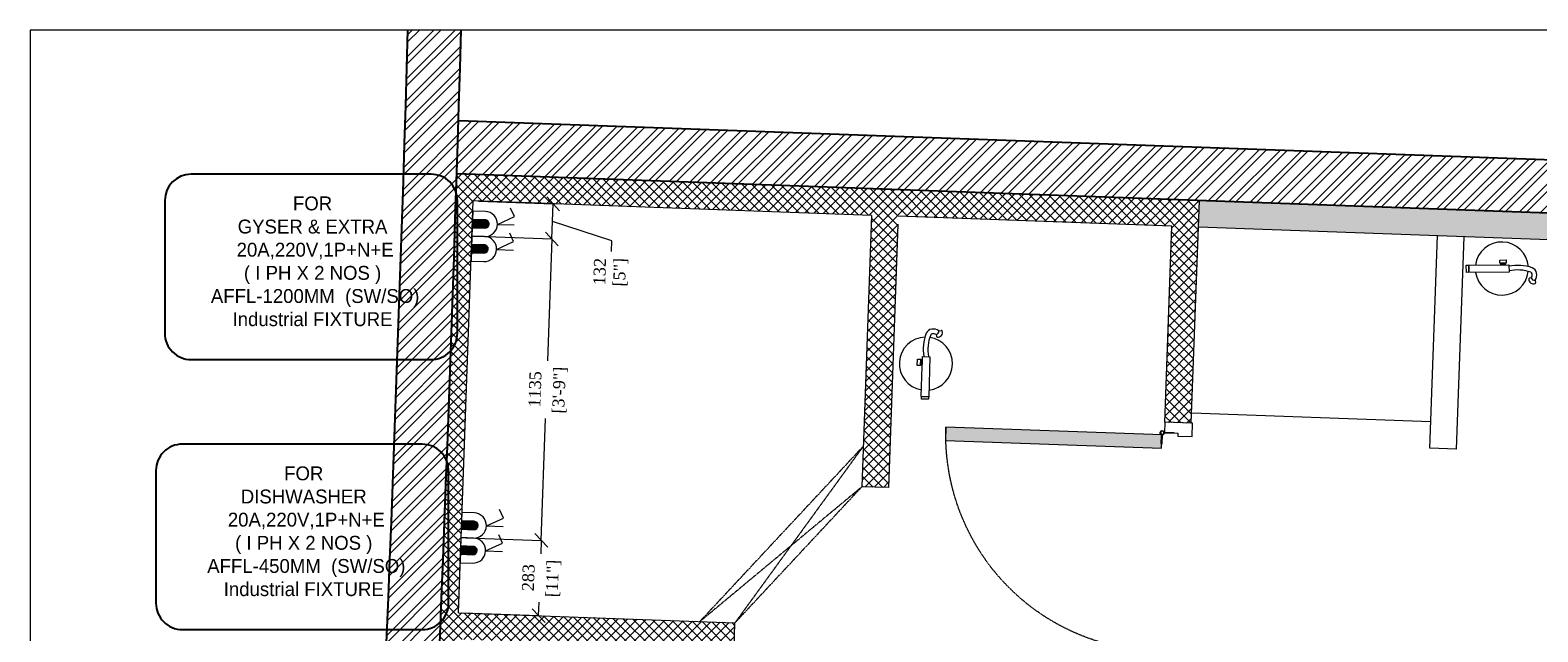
# Model space of a CAD drawing. Header units: millimetres. Extents: x 297264 to 416219, y -77299 to -23696.
# Tile 199 of 256: x 363602 to 369274, y -46649 to -44385. Entities that reach past the tile are written whole.
import ezdxf

# ---------------------------------------------------------------- set-up
doc = ezdxf.new("R2010")
doc.units = ezdxf.units.MM
doc.header["$LTSCALE"] = 2.5
doc.linetypes.add('( Hidden )', pattern=[0.375, 0.25, -0.125])
doc.linetypes.add('HIDDEN2 IDS', pattern=[1.666875, 1.11125, -0.555625])
for name, color, linetype, lineweight in [('CKD Equipments', 252, 'Continuous', 0), ('ELEC', 1, 'Continuous', 5), ('ELEVATION 1', 143, 'Continuous', 18), ('ELEVATION 3', 23, 'Continuous', 13), ('FURNITURES', 30, 'Continuous', 15), ('HATCH LIGHT', 250, 'Continuous', 0), ('HATCH MEDIUM', 251, 'Continuous', 5), ('L3', 7, 'Continuous', 25), ('L4', 7, 'Continuous', 25), ('WALL', 132, 'Continuous', 25)]:
    doc.layers.add(name, color=color, linetype=linetype, lineweight=lineweight)
doc.styles.add('CKD_Dimension Text', font='BOOKOSI.TTF')
doc.dimstyles.new('CKD-Dimensions', dxfattribs={"dimtxt": 45, "dimasz": 50, "dimexe": 0, "dimexo": 20, "dimgap": 20, "dimtad": 0, "dimdec": 0, "dimzin": 4, "dimdsep": 46, "dimtxsty": 'CKD_Dimension Text', "dimblk": 'OBLIQUE', "dimcen": 12, "dimclrd": 150, "dimclre": 150, "dimclrt": 7, "dimadec": 0, "dimazin": 2, "dimtfac": 1, "dimtdec": 0, "dimtofl": 0, "dimtmove": 1, "dimatfit": 2, "dimfxl": 1, "dimtfillclr": 7, "dimtolj": 1, "dimtzin": 0, "dimlwd": -1, "dimlwe": -1, "dimarcsym": 0})

# ---------------------------------------------------------------- blocks, each defined once
blk = doc.blocks.new('*U86')
h = blk.add_hatch(color=252)
h.paths.add_polyline_path([(-0.002499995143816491, 0.0152739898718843, 0.7248630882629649), (-0.002499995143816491, 1.231393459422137e-14), (-0.002499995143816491, -0.03600251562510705), (-0.0004999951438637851, -0.03600251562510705), (-0.0004999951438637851, -0.0003832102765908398, 1.209795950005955)])
h.paths.add_polyline_path([(-0.006035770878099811, 0.007636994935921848, -1), (0.006035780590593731, 0.007636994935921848, -1)], flags=16)
blk.add_hatch(color=252).paths.add_polyline_path([(0.007637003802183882, 0.0101369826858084, -0.06360995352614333), (0.008020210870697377, 0.008136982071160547), (0.0436395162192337, 0.00813692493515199), (0.04363951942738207, 0.01013692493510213)])
blk.add_lwpolyline([(-0.002518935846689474, 0.01526776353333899, 0.7239173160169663), (-0.002499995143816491, 1.231393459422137e-14), (-0.002499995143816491, -0.03600251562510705), (-0.0004999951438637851, -0.03600251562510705), (-0.0004999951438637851, -0.0003832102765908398, 1.209795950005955), (-0.002499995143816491, 0.0152739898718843)], format="xyb")
blk.add_lwpolyline([(0.008020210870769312, 0.008136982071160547), (0.0436395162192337, 0.00813692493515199), (0.04363951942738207, 0.01013692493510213), (0.007637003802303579, 0.0101369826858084)])
blk.add_circle((4.85624696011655e-09, 0.007636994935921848), 0.006035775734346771)
blk = doc.blocks.new('*U96')
at = {"true_color": 0xffffff}
h = blk.add_hatch(color=7, dxfattribs=at)
h.dxf.hatch_style = 1
h.paths.add_polyline_path([(-47.52017644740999, -8.520233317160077), (-47.52017644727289, -821.9995470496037), (-97.52017644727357, -821.9995470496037), (-97.52017644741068, -8.520233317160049)])
for points in [[(-849.9994901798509, 50.99999999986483), (-849.9994901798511, 104.9994955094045), (-899.9994901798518, 104.9994955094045), (-899.9994901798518, -1.370974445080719e-10), (-860.9994901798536, -1.370974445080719e-10), (-860.9994901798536, 50.99999999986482), (-849.9994901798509, 50.99999999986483)], [(-50.00000000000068, 51.00000000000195), (-50.00000000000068, 104.9994955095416), (0, 104.9994955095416), (0, 0), (-38.99999999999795, 1.4210854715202e-14), (-38.99999999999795, 51.00000000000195), (-50.00000000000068, 51.00000000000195)]]:
    blk.add_lwpolyline(points)
blk.add_lwpolyline([(-47.52017644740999, -8.520233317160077), (-47.52017644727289, -821.9995470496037), (-97.52017644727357, -821.9995470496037), (-97.52017644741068, -8.520233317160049)], close=True)
at = {"color": 8, "linetype": 'HIDDEN2 IDS', "ltscale": 0.5}
blk.add_arc((-47.4982836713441, -8.467726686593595), 813.5355836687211, 179.4693141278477, 269.9984581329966, dxfattribs=at)
at = {"xscale": 1000, "yscale": 1000, "zscale": 1000, "rotation": 180}
blk.add_blockref('*U86', (-39.49996670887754, -0.3832099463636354), dxfattribs=at)
blk = doc.blocks.new('fe')
at = {"color": 1}
for p, q in [((-120.1766559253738, 44.70558930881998), (-121.9439615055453, 54.24889229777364)), ((-105.5614104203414, 35.20471108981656), (-98.87035802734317, 37.24250937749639))]:
    blk.add_line(p, q, dxfattribs=at)
for points in [[(-22.06789544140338, 14.16045847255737), (128.9422092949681, 14.16045847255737), (128.9422092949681, -14.16045847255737), (-22.06789544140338, -14.16045847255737)], [(128.9422092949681, 13.24089506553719), (138.3485272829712, 13.24089506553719), (138.3485272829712, -13.24089506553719), (128.9422092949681, -13.24089506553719)], [(-11.98682391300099, -20.0721128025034), (11.98682391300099, -20.0721128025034), (11.98682391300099, -32.14981809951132), (-11.98682391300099, -32.14981809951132)], [(-8.052146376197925, -14.16045847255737), (8.052146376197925, -14.16045847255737), (8.052146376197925, -20.0721128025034), (-8.052146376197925, -20.0721128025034)]]:
    blk.add_lwpolyline(points, close=True, dxfattribs=at)
for centre, radius, start, end in [((-119.0950228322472, 54.7764816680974), 2.897378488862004, 111.4977863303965, 190.4916351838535), ((-113.8758932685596, 41.52544804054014), 17.13919037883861, 353.9086583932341, 111.4977863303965), ((4.784059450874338, 0), 100, 8.140707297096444, 173.3120532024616), ((-87.77755919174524, 23.6440291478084), 38.64312080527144, 146.9734630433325, 188.4435724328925), ((-101.5939094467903, 21.59307063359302), 24.67537348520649, 188.4435724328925, 251.1420191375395), ((-117.3282643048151, 33.09549404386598), 11.95439864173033, 10.16238508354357, 103.7845410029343), ((-87.77755919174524, 23.6440291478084), 21.21119354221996, 146.9734630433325, 188.4435724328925), ((-101.5939094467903, 21.59307063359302), 7.24344622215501, 188.4435724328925, 251.1420191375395), ((-53.43427734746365, 152.4164030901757), 146.6477502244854, 249.8567409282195, 282.3503720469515), ((-99.71449078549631, 40.01419514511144), 2.897378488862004, 286.9384141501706, 353.9086583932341), ((-54.14073894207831, 149.9862411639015), 161.5506348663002, 249.9338390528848, 281.4510814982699), ((4.784059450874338, 0), 100, 183.6163695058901, 351.8592927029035)]:
    blk.add_arc(centre, radius, start, end, dxfattribs=at)
blk = doc.blocks.new('EQWRTYTREWERYTU')
at = {"layer": 'ELEC', "lineweight": 0}
blk.add_hatch(color=3, dxfattribs=at).paths.add_polyline_path([(5560326.378416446, 630073.1025114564), (5560326.378416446, 630071.864183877), (5560328.235907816, 630071.864183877, 0.4142135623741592), (5560328.855071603, 630072.4833476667, 0.4142135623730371), (5560328.235907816, 630073.1025114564)])
at = {"layer": 'ELEC', "color": 3, "lineweight": 0}
for p, q in [((5560330.093399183, 630072.4833476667), (5560332.570054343, 630072.4833476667)), ((5560330.093399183, 630072.4833476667), (5560332.570054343, 630071.2450200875)), ((5560332.570054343, 630071.2450200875), (5560331.950890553, 630070.0066925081))]:
    blk.add_line(p, q, dxfattribs=at)
blk.add_lwpolyline([(5560326.378416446, 630070.6258562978), (5560326.378416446, 630074.3408390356), (5560328.235907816, 630074.3408390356, -0.4142135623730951), (5560330.093399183, 630072.4833476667), (5560330.093399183, 630072.4833476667, -0.4142135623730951), (5560328.235907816, 630070.6258562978), (5560326.378416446, 630070.6258562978)], format="xyb", dxfattribs=at)
blk.add_lwpolyline([(5560326.378416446, 630071.864183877), (5560326.378416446, 630073.1025114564), (5560328.235907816, 630073.1025114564, -0.4142135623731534), (5560328.855071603, 630072.4833476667, -0.4142135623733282), (5560328.235907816, 630071.864183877)], format="xyb", close=True, dxfattribs=at)
blk = doc.blocks.new('_Oblique')
at = {"color": 0, "linetype": 'ByBlock', "lineweight": -2}
blk.add_line((-0.5, -0.5), (0.5, 0.5), dxfattribs=at)
blk = doc.blocks.new('*D872')
at = {"layer": 'CKD Equipments', "color": 150}
for p, q in [((365242.3852075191, -46295.26914303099), (365524.4619189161, -46305.21214228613)), ((365524.4619189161, -46305.21214228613), (365522.6769443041, -46355.85076304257)), ((365514.4896746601, -46588.11851618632), (365516.2746492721, -46537.4798954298)), ((365232.4129632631, -46578.17551693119), (365514.4896746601, -46588.11851618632))]:
    blk.add_line(p, q, dxfattribs=at)
at = {"layer": 'Defpoints', "color": 0}
for p in [(365222.3976210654, -46294.56459512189), (365524.4619189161, -46305.21214228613), (365212.4253768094, -46577.47096902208)]:
    blk.add_point(p, dxfattribs=at)
at = {"layer": 'CKD Equipments', "color": 150, "linetype": 'ByBlock', "xscale": 50, "yscale": 50, "zscale": 50}
for p, rotation in [((365524.4619189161, -46305.21214228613), 87.98120122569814), ((365514.4896746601, -46588.11851618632), 267.9812012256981)]:
    blk.add_blockref('_Oblique', p, dxfattribs=dict(at, rotation=rotation))
at = {"layer": 'CKD Equipments', "color": 7, "char_height": 45, "attachment_point": 5, "rotation": 87.98120122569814, "style": 'CKD_Dimension Text'}
for s, insert in [('\\A1;[11"]', (365570.5569753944, -46448.46590369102)), ('\\A1;283', (365475.841606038, -46445.12725569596))]:
    blk.add_mtext(s, dxfattribs=dict(at, insert=insert))
blk = doc.blocks.new('*D873')
at = {"layer": 'CKD Equipments', "color": 150}
for p, q in [((365283.7901496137, -45160.74798560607), (365564.4547205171, -45170.6412079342)), ((365564.4547205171, -45170.6412079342), (365548.2645829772, -45629.94535119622)), ((365524.4619189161, -46305.21214228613), (365540.652056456, -45845.90799902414)), ((365242.3852075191, -46295.26914303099), (365524.4619189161, -46305.21214228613))]:
    blk.add_line(p, q, dxfattribs=at)
at = {"layer": 'Defpoints', "color": 0}
for p in [(365263.80256316, -45160.04343769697), (365564.4547205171, -45170.6412079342), (365222.3976210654, -46294.56459512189)]:
    blk.add_point(p, dxfattribs=at)
at = {"layer": 'CKD Equipments', "color": 150, "linetype": 'ByBlock', "xscale": 50, "yscale": 50, "zscale": 50}
for p, rotation in [((365564.4547205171, -45170.6412079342), 87.98120122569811), ((365524.4619189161, -46305.21214228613), 267.9812012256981)]:
    blk.add_blockref('_Oblique', p, dxfattribs=dict(at, rotation=rotation))
at = {"layer": 'CKD Equipments', "color": 7, "char_height": 45, "attachment_point": 5, "rotation": 87.98120122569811, "style": 'CKD_Dimension Text'}
for s, insert in [('\\A1;[3\'-9"]', (365595.5394983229, -45739.72724956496)), ('\\A1;1135', (365500.8886050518, -45736.39087430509))]:
    blk.add_mtext(s, dxfattribs=dict(at, insert=insert))
blk = doc.blocks.new('*D874')
at = {"layer": 'CKD Equipments', "color": 150}
for p, q in [((365288.3211651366, -45028.72244634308), (365569.1083725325, -45038.61999151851)), ((365564.4547205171, -45170.6412079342), (365569.1083725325, -45038.61999151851)), ((365790.0805434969, -45178.19449573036), (365566.7815465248, -45104.63059972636)), ((365283.7901496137, -45160.74798560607), (365564.4547205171, -45170.6412079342)), ((365788.6714476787, -45218.16966863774), (365790.0805434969, -45178.19449573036))]:
    blk.add_line(p, q, dxfattribs=at)
at = {"layer": 'Defpoints', "color": 0}
for p in [(365268.333578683, -45028.01789843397), (365569.1083725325, -45038.61999151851), (365263.80256316, -45160.04343769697)]:
    blk.add_point(p, dxfattribs=at)
at = {"layer": 'CKD Equipments', "color": 150, "linetype": 'ByBlock', "xscale": 50, "yscale": 50, "zscale": 50}
for p, rotation in [((365569.1083725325, -45038.61999151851), 87.98120122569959), ((365564.4547205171, -45170.6412079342), 267.9812012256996)]:
    blk.add_blockref('_Oblique', p, dxfattribs=dict(at, rotation=rotation))
at = {"layer": 'CKD Equipments', "color": 7, "insert": (365785.9657564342, -45294.92844822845), "char_height": 45, "attachment_point": 5, "rotation": 87.98120122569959, "style": 'CKD_Dimension Text'}
blk.add_mtext('\\A1;132\\P[5"]', dxfattribs=at)

msp = doc.modelspace()

# ---------------------------------------------------------------- hatches: boundary and pattern name
at = {"layer": 'HATCH LIGHT', "true_color": 0x636466}
h = msp.add_hatch(dxfattribs=at)
h.set_pattern_fill('ANSI32', color=251, scale=6)
h.set_pattern_definition([(45, (300231.2108083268, -65953.14841760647), (-40.41115254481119, 40.41115254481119), []), (45, (300258.1515883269, -65953.14841760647), (-40.41115254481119, 40.41115254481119), [])])
h.paths.add_polyline_path([(377374.0514840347, -51818.09714276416), (377180.1070345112, -51866.939240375), (377361.6497626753, -52587.81709861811), (364808.9999280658, -52587.70757719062, -0.0002631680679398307), (364794.4728929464, -52787.70745042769), (377618.2620820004, -52787.81933765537)])
h.paths.add_polyline_path([(365222.9449055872, -44385.17791866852), (365022.8614762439, -44385.17791866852, -0.01197232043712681), (364541.6437319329, -53484.15448556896), (364742.2340969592, -53484.15448556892, 0.01195971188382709)])
h.paths.add_polyline_path([(365206.5702329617, -44925.72678326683), (374885.5123452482, -45274.6853926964, 0.003501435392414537), (375379.5834392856, -46028.76417192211), (375547.2076888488, -45919.64905824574), (374997.0973394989, -45078.5784668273), (365212.8048811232, -44725.82162099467, -0.0002624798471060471)])
h = msp.add_hatch(dxfattribs=at)
h.set_pattern_fill('ANSI37', color=251, scale=8)
h.set_pattern_definition([(45, (300231.2108083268, -65953.14841760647), (-17.96051224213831, 17.96051224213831), []), (135, (300231.2108083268, -65953.14841760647), (-17.96051224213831, -17.9605122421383), [])])
edge = h.paths.add_edge_path()
edge.add_line((368000.1106897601, -45026.44336798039), (365206.5702329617, -44925.72678326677))
edge.add_arc((174809.2143858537, -38887.55856763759), 190493.0775355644, 356.573536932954, 358.1835585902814, ccw=False)
edge.add_line((364961.7531150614, -50272.83870506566), (367810.9676704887, -50272.86356436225))
edge.add_line((367810.9676704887, -50272.86356436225), (367937.4725144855, -46763.81638780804))
edge.add_line((367937.4725144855, -46763.81638780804), (367837.5374435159, -46760.21339039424))
edge.add_line((367837.5374435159, -46760.21339039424), (367808.2844690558, -47571.64521278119))
edge.add_line((367808.2844690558, -47571.64521278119), (367808.290766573, -47571.645439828))
edge.add_line((367808.290766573, -47571.645439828), (367743.4368131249, -49370.47671727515))
edge.add_line((367743.4368131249, -49370.47671727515), (367714.5078296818, -50172.86272274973))
edge.add_line((367714.5078296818, -50172.86272274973), (365082.8001678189, -50172.83976119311))
edge.add_line((365082.8001678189, -50172.83976119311), (365208.8223793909, -46677.4060400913))
edge.add_line((365208.8223793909, -46677.4060400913), (366208.1730890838, -46713.4360142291))
edge.add_line((366208.1730890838, -46713.4360142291), (366249.5675508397, -46714.92842452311))
edge.add_line((366249.5675508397, -46714.92842452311), (366253.1705482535, -46614.99335355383))
edge.add_line((366253.1705482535, -46614.99335355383), (365212.4253768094, -46577.47096902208))
edge.add_line((365212.4253768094, -46577.47096902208), (365268.3335786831, -45028.01789842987))
edge.add_line((365268.3335786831, -45028.01789842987), (366767.3596432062, -45082.06285963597))
edge.add_line((366767.3596432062, -45082.06285963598), (366756.5506509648, -45381.86807254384))
edge.add_line((366756.5506509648, -45381.86807254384), (366733.1456902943, -46029.82668975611))
edge.add_line((366733.1456902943, -46029.82668975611), (366730.5037943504, -46102.98353217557))
edge.add_line((366730.5037943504, -46102.98353217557), (366830.4404157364, -46106.58863829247))
edge.add_line((366830.4404157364, -46106.58863829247), (366867.2413904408, -45085.66456817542))
edge.add_line((366867.2413904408, -45085.66456817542), (367896.5726213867, -45122.77544153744))
edge.add_line((367896.5726213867, -45122.77544153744), (367869.9643825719, -45860.79879611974))
edge.add_line((367869.9643825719, -45860.79879611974), (367969.8994535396, -45864.40179353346))
edge.add_line((367969.8994535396, -45864.40179353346), (368000.1106897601, -45026.44336798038))
h = msp.add_hatch(dxfattribs=at)
h.set_pattern_fill('ANSI36', color=251, scale=7)
h.set_pattern_definition([(45, (300231.2108083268, -65953.14841760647), (11.78658615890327, 43.2174825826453), [55.56250000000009, -11.11250000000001, 0, -11.11250000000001])])
h.paths.add_polyline_path([(371331.6066506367, -46017.07314190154), (372270.996317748, -46050.94131759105), (372298.7376991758, -45281.48838621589), (374829.7972090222, -45372.74164475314), (375296.3241494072, -46084.15271450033), (375379.5834392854, -46028.76417192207, -0.003501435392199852), (374885.5123452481, -45274.68539269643), (371832.6388947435, -45164.81250442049, -0.4036973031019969), (372218.2269050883, -45564.55278829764, -0.9999999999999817), (371418.2269050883, -45564.55278829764, -0.4248086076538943), (371832.6388947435, -45164.81250442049), (368000.1077519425, -45026.52485319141), (367996.5076923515, -45126.37843894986), (371359.3480320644, -45247.62021052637)])

# ---------------------------------------------------------------- linework, layer by layer
at = {"layer": 'ELEVATION 1'}
for p, q in [((365212.4253768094, -46577.47096902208), (365268.333578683, -45028.01789843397)), ((367969.8994535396, -45864.40179353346), (368000.1106897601, -45026.44336798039)), ((366767.3596432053, -45082.06285963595), (366730.5037573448, -46102.98455724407)), ((366866.1697567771, -45115.34921782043), (366830.440452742, -46106.58761322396)), ((367869.9643825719, -45860.79879611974), (367896.5726213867, -45122.77544153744)), ((367969.8994535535, -45864.40179353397), (367869.9643825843, -45860.79879612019)), ((366830.440452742, -46106.58761322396), (366730.5037573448, -46102.98455724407)), ((365212.4253768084, -46577.47096902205), (366253.1705482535, -46614.99335355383)), ((366249.5675508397, -46714.92842452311), (366253.1705482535, -46614.99335355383))]:
    msp.add_line(p, q, dxfattribs=at)
for points in [[(366767.3596432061, -45082.06285964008), (365268.3335786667, -45028.01789843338)], [(367896.5726213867, -45122.77544153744), (366867.2413904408, -45085.66456817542)], [(375379.5834392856, -46028.7641719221), (375296.3241494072, -46084.15271450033), (374829.7972090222, -45372.74164475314), (372298.7376991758, -45281.48838621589), (372270.996317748, -46050.94131759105), (371331.6066506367, -46017.07314190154), (371359.3480320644, -45247.62021052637), (367996.5076923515, -45126.37843894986)]]:
    msp.add_lwpolyline(points, dxfattribs=at)
at = {"layer": 'ELEVATION 3'}
msp.add_lwpolyline([(363601.5616462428, -53484.15448556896), (379164.0629875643, -53484.15448556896), (379164.0629875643, -44385.17791866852), (363601.5616462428, -44385.17791866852)], close=True, dxfattribs=at)
at = {"layer": 'FURNITURES'}
for p, q in [((368867.0993518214, -45958.28598343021), (368895.9233311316, -45158.80541567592)), ((368967.0344227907, -45961.88898084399), (368995.8584021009, -45162.4084130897)), ((368870.7023492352, -45858.35091246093), (367971.2867104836, -45825.9239357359)), ((368967.0344227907, -45961.88898084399), (368867.0993518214, -45958.28598343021))]:
    msp.add_line(p, q, dxfattribs=at)
at = {"layer": 'HATCH LIGHT', "linetype": '( Hidden )'}
for p, q in [((366736.0111026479, -45950.42905125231), (366120.8999833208, -46610.2245521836)), ((366736.0111026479, -45950.42905125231), (366253.1705482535, -46614.99335355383)), ((366120.8999833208, -46610.2245521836), (366730.5037573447, -46102.98455724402)), ((366730.5037573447, -46102.98455724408), (366253.1705482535, -46614.99335355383))]:
    msp.add_line(p, q, dxfattribs=at)
at = {"layer": 'L4', "color": 7, "linetype": 'Continuous', "elevation": -24820.12269848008}
for points in [[(364108.1566624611, -45026.22458389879), (364108.1566624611, -45525.89207141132, 0.414213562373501), (364207.064134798, -45624.79954376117), (365109.9759808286, -45624.79954376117, 0.4142135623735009), (365208.8834531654, -45525.89207141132), (365208.8834531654, -45026.22458389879, 0.4142135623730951), (365109.9759808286, -44927.3171115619), (364207.064134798, -44927.3171115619, 0.4142135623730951)], [(364074.9910232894, -46041.92228353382), (364074.9910232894, -46541.58977104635, 0.414213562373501), (364173.8984956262, -46640.4972433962), (365076.8103416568, -46640.4972433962, 0.4142135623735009), (365175.7178139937, -46541.58977104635), (365175.7178139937, -46041.92228353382, 0.4142135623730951), (365076.8103416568, -45943.01481119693), (364173.8984956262, -45943.01481119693, 0.4142135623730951)]]:
    msp.add_lwpolyline(points, format="xyb", close=True, dxfattribs=at)
at = {"layer": 'WALL'}
msp.add_line((374997.0973394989, -45078.5784668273), (365213.7762277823, -44725.85664132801), dxfattribs=at)
at = {"layer": 'WALL', "flags": 128}
msp.add_lwpolyline([(375547.2076888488, -45919.64905824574), (375379.5834392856, -46028.7641719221, -0.003501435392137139), (374885.5123452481, -45274.68539269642), (365206.5702329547, -44925.72678326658)], format="xyb", dxfattribs=at)
at = {"layer": 'WALL'}
for radius, start, end in [(190293.077535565, 355.6007561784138, 358.3444788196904), (190493.077535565, 355.6053840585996, 358.3462138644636)]:
    msp.add_arc((174809.214385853, -38887.55856763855), radius, start, end, dxfattribs=at)

# ---------------------------------------------------------------- block references
at = {"layer": 'ELEVATION 3'}
for p, rotation in [((369142.914366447, -45282.23957652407), 180.4202872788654), ((366971.6420612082, -45635.46512269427), 268.3554749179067)]:
    msp.add_blockref('fe', p, dxfattribs=dict(at, rotation=rotation))
at = {"layer": 'HATCH MEDIUM', "extrusion": (0, 0, -1), "zscale": -1, "rotation": 92.06510445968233}
msp.add_blockref('*U96', (-367869.9689871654, -45860.79842648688), dxfattribs=at)
at = {"layer": 'L3', "color": 2, "lineweight": 50, "xscale": -25.4, "yscale": 25.4, "zscale": 25.4, "rotation": 178.0765514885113}
for p in [(-140250292.9872212, 20690060.4767868), (-140250296.1543583, 20689966.16939148), (-140250334.3921632, 20688925.95562937), (-140250337.5593004, 20688831.64823405)]:
    msp.add_blockref('EQWRTYTREWERYTU', p, dxfattribs=at)

# ---------------------------------------------------------------- texts
at = {"layer": 'L4', "color": 4, "linetype": 'Continuous', "char_height": 52.272, "width": 991.626730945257, "attachment_point": 5, "style": 'CKD_Dimension Text'}
for s, insert in [('{\\fCentury Gothic|b0|i0|c238|p34;\\C7;FOR \\P\\fCentury Gothic|b0|i0|c0|p34;GYSER & EXTRA\\P 20\\fCentury Gothic|b0|i0|c238|p34;A,220V,1P+N+E \\P( I\\fCentury Gothic|b0|i0|c0|p34; \\fCentury Gothic|b0|i0|c238|p34;PH X\\fCentury Gothic|b0|i0|c0|p34; 2 \\fCentury Gothic|b0|i0|c238|p34;NO\\fCentury Gothic|b0|i0|c0|p34;S \\fCentury Gothic|b0|i0|c238|p34;) \\A1; \\P AFFL-\\fCentury Gothic|b0|i0|c0|p34;1200MM\\fCentury Gothic|b0|i0|c238|p34; \\fCentury Gothic|b0|i0|c0|p34; \\fCentury Gothic|b0|i0|c238|p34;(SW/SO)\\PIndustrial FIXTURE}', (364663.9953899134, -45255.25986821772)), ('{\\fCentury Gothic|b0|i0|c238|p34;\\C7;FOR \\P\\fCentury Gothic|b0|i0|c0|p34;DISHWASHER\\P 20\\fCentury Gothic|b0|i0|c238|p34;A,220V,1P+N+E \\P( I\\fCentury Gothic|b0|i0|c0|p34; \\fCentury Gothic|b0|i0|c238|p34;PH X\\fCentury Gothic|b0|i0|c0|p34; 2 \\fCentury Gothic|b0|i0|c238|p34;NO\\fCentury Gothic|b0|i0|c0|p34;S \\fCentury Gothic|b0|i0|c238|p34;) \\A1; \\P AFFL-\\fCentury Gothic|b0|i0|c0|p34;450MM\\fCentury Gothic|b0|i0|c238|p34; \\fCentury Gothic|b0|i0|c0|p34; \\fCentury Gothic|b0|i0|c238|p34;(SW/SO)\\PIndustrial FIXTURE}', (364630.8297507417, -46270.95756785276))]:
    msp.add_mtext(s, dxfattribs=dict(at, insert=insert))

# ---------------------------------------------------------------- dimensions: what is measured, and where the dimension line sits
at = {"layer": 'CKD Equipments'}
dim = msp.add_linear_dim(base=(365569.1083725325, -45038.61999151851), p1=(365263.80256316, -45160.04343769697), p2=(365268.333578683, -45028.01789843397), angle=267.9812012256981, dimstyle='CKD-Dimensions', override={"dimpost": '\\X'}, dxfattribs=at)
dim.commit()
dim.dimension.update_dxf_attribs({"geometry": '*D874', "text_midpoint": (365787.9668997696, -45238.15725509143), "dimtype": 160})
dim = msp.add_linear_dim(base=(365564.4547205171, -45170.6412079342), p1=(365222.3976210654, -46294.56459512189), p2=(365263.80256316, -45160.04343769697), angle=267.9812012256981, dimstyle='CKD-Dimensions', override={"dimpost": '\\X'}, dxfattribs=at)
dim.commit()
dim.dimension.update_dxf_attribs({"geometry": '*D873', "text_midpoint": (365544.4583197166, -45737.92667511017)})
dim = msp.add_aligned_dim(p1=(365212.4253768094, -46577.47096902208), p2=(365222.3976210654, -46294.56459512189), distance=-302.2518987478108, dimstyle='CKD-Dimensions', override={"dimpost": '\\X'}, dxfattribs=at)
dim.commit()
dim.dimension.update_dxf_attribs({"geometry": '*D872', "text_midpoint": (365519.4757967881, -46446.66532923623)})

doc.saveas('drawing.dxf')
